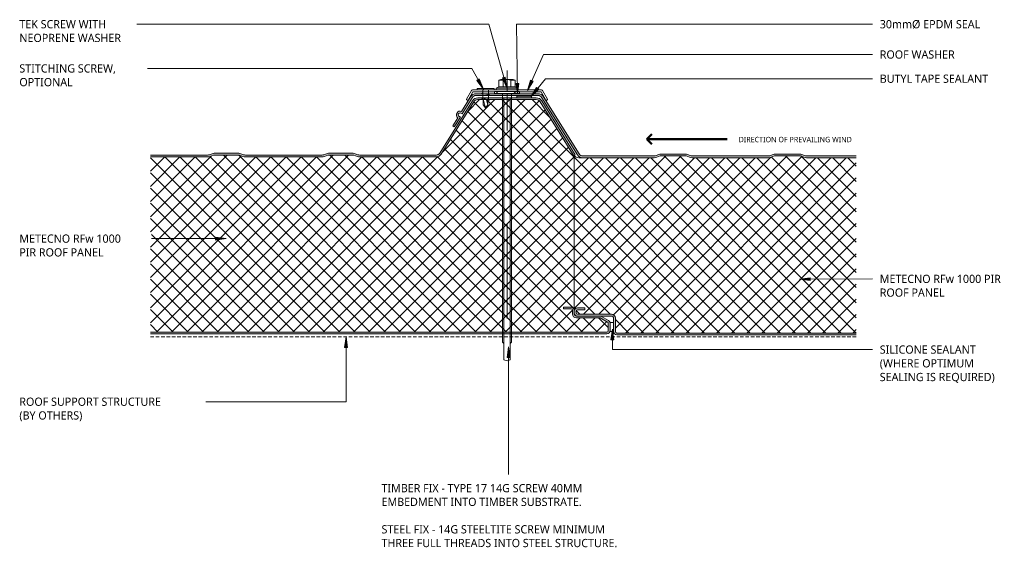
# Model space of a CAD drawing. Header units: millimetres. Extents: x 25 to 576, y -104 to 191.
import ezdxf

# ---------------------------------------------------------------- set-up
doc = ezdxf.new("R2010")
doc.units = ezdxf.units.MM
doc.linetypes.add('Center', pattern=[178.333333, 20.833333, -52.5, 52.5, -52.5])
doc.linetypes.add('Dash Short', pattern=[3, 2, -1])
for name, color, linetype, lineweight in [('A-DETL', 90, 'Continuous', 13), ('A-DETL-GENF', 92, 'Continuous', 13), ('A-DETL-THIN', 151, 'Continuous', 13), ('G-ANNO-TEXT', 231, 'Continuous', 9)]:
    doc.layers.add(name, color=color, linetype=linetype, lineweight=lineweight)
doc.styles.add('Yu Gothic', font='Yu Gothic.ttf', dxfattribs={"height": 4.6})
doc.styles.add('Yu Gothic_1', font='Yu Gothic.ttf', dxfattribs={"height": 3})
pattern_1 = [(45, (0, 0), (-4.24264, 4.24264), []), (135, (0, 0), (-4.24264, -4.24264), [])]
pattern_2 = [(45, (0, 0), (-14.1421, 14.1421), []), (135, (0, 0), (-14.1421, -14.1421), [])]

# ---------------------------------------------------------------- blocks, each defined once
blk = doc.blocks.new('Metalcraft Tek Screw with sealed washer 2 - Standard-4491087-12 SIDE LAP DETAIL')
at = {"layer": 'A-DETL-GENF', "linetype": 'Center'}
for p, q in [((0, 11.85), (0, 0.06)), ((0, -0.94), (0, -160.35))]:
    blk.add_line(p, q, dxfattribs=at)
at = {"layer": 'A-DETL-GENF'}
for p, q in [((-4.52, 6.42), (-3.43, 6.88)), ((-2.14, 6.52), (-4.52, 6.42)), ((-4.52, 2.73), (-4.52, 6.42)), ((3.43, 6.91), (-3.43, 6.88)), ((0, 6.89), (-2.14, 6.52)), ((-2.14, 2.73), (-2.14, 6.52)), ((2.14, 6.52), (0, 6.89)), ((2.14, 2.73), (2.14, 6.52)), ((2.14, 6.52), (4.52, 6.42)), ((3.43, 6.91), (4.52, 6.42)), ((4.52, 2.73), (4.52, 6.42)), ((-19.82, 0.7), (-22.65, -4.19)), ((-19.31, 1), (-17.22, 1)), ((-17.22, 1), (17.22, 1)), ((-17, 0), (-6.96, 0)), ((-4.52, 2.73), (-6.14, 1.91)), ((-6.14, 1.91), (-6.14, 1)), ((-6.14, 1.91), (6.14, 1.91)), ((-6.14, 1), (6.14, 1)), ((-4.52, 2.73), (4.52, 2.73)), ((4.52, 2.73), (6.14, 1.91)), ((6.14, 1.91), (6.14, 1)), ((17, 0), (19.08, 0)), ((19.31, 1), (17.22, 1)), ((19.08, 0), (21.77, -4.66)), ((19.82, 0.7), (22.65, -4.19)), ((-22.54, -4.59), (-22.21, -4.78)), ((-19.08, 0), (-21.77, -4.66)), ((-17, 0), (-19.08, 0)), ((-2.53, -0.94), (-2.53, -139.96)), ((-1.8, -149.9), (-1.8, -3.74)), ((1.8, -149.9), (1.8, -3.74)), ((2.53, -0.94), (2.53, -139.96)), ((7, 0), (17, 0)), ((22.54, -4.59), (22.21, -4.78)), ((-1.8, -140.8), (-2.53, -139.96)), ((1.8, -140.8), (2.53, -139.96)), ((-1.8, -149.9), (0, -150.55)), ((1.8, -149.9), (0, -150.55))]:
    blk.add_line(p, q, dxfattribs=at)
for centre, radius, start, end in [((-19.31, 0.41), 0.594, 90, 150), ((19.31, 0.41), 0.594, 30, 90), ((-22.4, -4.34), 0.291, 150, 240), ((-22.05, -4.5), 0.325, 240, 330), ((22.05, -4.5), 0.325, 210, 300), ((22.4, -4.34), 0.291, 300, 30)]:
    blk.add_arc(centre, radius, start, end, dxfattribs=at)
blk = doc.blocks.new('Wafer Tek_Self Tapping - Wafer TeK-3750736-12 SIDE LAP DETAIL')
at = {"layer": 'A-DETL-GENF'}
for p, q in [((-2.17, 5.67), (-1.6, 6)), ((2.17, 4.91), (-2.17, 5.67)), ((-1.28, 8.41), (0, 9.94)), ((-1.28, 8.41), (-0.56, 5.53)), ((-1.28, 8.41), (-1.28, 5.19)), ((1.28, 8.41), (0, 9.94)), ((0, 9.94), (1.28, 5.19)), ((1.28, 8.41), (1.28, 5.19)), ((-4.79, 0), (4.79, 0)), ((-4.79, -0.74), (-4.79, 0)), ((-2.17, 2.67), (-1.6, 3)), ((2.17, 1.91), (-2.17, 2.67)), ((-1.28, 5.19), (-1.6, 4.87)), ((-1.6, 0), (-1.6, 4.87)), ((1.28, 5.19), (1.6, 4.87)), ((1.6, 4.58), (2.17, 4.91)), ((1.6, 4.87), (1.6, 0)), ((1.6, 1.58), (2.17, 1.91)), ((4.79, 0), (4.79, -0.74)), ((4.79, -0.74), (-4.79, -0.74))]:
    blk.add_line(p, q, dxfattribs=at)
blk.add_arc((0.49, 6.07), 1.18, 207.0638, 311.7606, dxfattribs=at)

msp = doc.modelspace()

# ---------------------------------------------------------------- hatches: boundary and pattern name
at = {"layer": 'A-DETL-GENF'}
h = msp.add_hatch(color=9, dxfattribs=at)
h.paths.add_polyline_path([(493.11, 15.05), (493.11, 16.05), (359.05, 16.05), (358.85, 16.08), (358.65, 16.16), (358.49, 16.28), (358.36, 16.45), (358.28, 16.64), (358.25, 16.85), (358.25, 24.35), (358.18, 24.92), (357.91, 25.51), (357.61, 25.9), (357.15, 26.25), (356.62, 26.47), (356.05, 26.55), (337.05, 26.55), (336.85, 26.58), (336.65, 26.66), (336.49, 26.78), (336.36, 26.95), (336.28, 27.14), (336.25, 27.35), (336.25, 28.25), (336.28, 28.46), (336.36, 28.65), (336.49, 28.81), (336.65, 28.94), (336.85, 29.02), (337.08, 29.05), (341.25, 29.05), (341.25, 30.05), (337.05, 30.05), (336.59, 29.99), (336.16, 29.8), (335.78, 29.52), (335.5, 29.14), (335.32, 28.71), (335.25, 28.25), (335.25, 27.35), (335.32, 26.88), (335.5, 26.45), (335.78, 26.08), (336.15, 25.79), (336.59, 25.61), (337.05, 25.55), (356.05, 25.55), (356.36, 25.51), (356.65, 25.39), (356.9, 25.2), (357.09, 24.95), (357.21, 24.66), (357.25, 24.35), (357.25, 16.85), (357.32, 16.38), (357.5, 15.95), (357.78, 15.58), (358.15, 15.29), (358.59, 15.11), (359.05, 15.05), (477.07, 15.05)])
h.paths.add_polyline_path([(380.05, 114.05), (380.81, 114.12), (381.54, 114.33), (383.32, 115.05), (397.94, 115.05), (399.72, 114.33), (400.45, 114.12), (401.21, 114.05), (444.05, 114.05), (444.81, 114.12), (445.54, 114.33), (447.32, 115.05), (461.94, 115.05), (463.72, 114.33), (464.45, 114.12), (465.21, 114.05), (493.11, 114.05), (493.11, 115.05), (465.21, 115.05), (464.64, 115.1), (464.09, 115.26), (462.67, 115.83), (462.12, 115.99), (461.55, 116.05), (447.71, 116.05), (447.14, 115.99), (446.59, 115.83), (445.17, 115.26), (444.62, 115.1), (444.05, 115.05), (401.21, 115.05), (400.64, 115.1), (400.09, 115.26), (398.67, 115.83), (398.12, 115.99), (397.55, 116.05), (383.71, 116.05), (383.14, 115.99), (382.59, 115.83), (381.17, 115.26), (380.62, 115.1), (380.05, 115.05), (340.02, 115.05), (339.42, 115.12), (338.86, 115.35), (338.37, 115.71), (337.98, 116.18), (317.99, 148.17), (317.41, 148.87), (316.68, 149.41), (315.84, 149.75), (314.94, 149.86), (280.32, 149.86), (279.42, 149.75), (278.58, 149.41), (277.85, 148.87), (277.27, 148.17), (272.12, 139.93), (271.74, 140.07), (271.33, 140.13), (270.92, 140.08), (270.53, 139.95), (270.18, 139.73), (269.89, 139.43), (269.45, 138.71), (269.31, 138.3), (269.28, 137.87), (269.35, 137.44), (269.52, 137.04), (269.78, 136.69), (270.12, 136.42), (267.26, 131.85), (268.11, 131.32), (271.5, 136.74), (270.51, 137.38), (270.39, 137.53), (270.31, 137.7), (270.28, 137.88), (270.28, 138.06), (270.33, 138.24), (270.42, 138.4), (270.54, 138.54), (270.61, 138.71), (270.72, 138.86), (270.86, 138.99), (271.02, 139.07), (271.2, 139.12), (271.39, 139.12), (271.57, 139.08), (271.74, 139), (272.44, 138.56), (278.12, 147.64), (278.53, 148.15), (279.06, 148.54), (279.67, 148.78), (280.32, 148.86), (314.94, 148.86), (315.59, 148.78), (316.2, 148.54), (316.72, 148.15), (317.14, 147.64), (337.14, 115.65), (337.68, 114.98), (338.37, 114.47), (339.17, 114.16), (340.02, 114.05), (358.18, 114.05)])
h = msp.add_hatch(dxfattribs=at)
h.set_pattern_fill('FP_2', color=9, style=0, pattern_type=2)
h.set_pattern_definition(pattern_2)
h.paths.add_polyline_path([(304.63, 150.05), (304.63, 151.05), (290.67, 151.05), (290.67, 150.05), (298.34, 150.05)])
h = msp.add_hatch(color=9, dxfattribs=at)
h.paths.add_polyline_path([(347.98, 15.55), (353.46, 15.55), (353.92, 15.61), (354.36, 15.79), (354.73, 16.07), (355.02, 16.45), (355.2, 16.88), (355.26, 17.35), (355.25, 21.55), (355.2, 21.97), (355.02, 22.41), (354.73, 22.78), (354.26, 23.12), (350.48, 25.3), (350.04, 25.48), (349.58, 25.54), (336.46, 25.54), (336.09, 25.61), (335.86, 25.71), (335.61, 25.9), (335.42, 26.14), (335.3, 26.45), (335.26, 26.88), (335.25, 28.79), (335.2, 29.21), (335.02, 29.64), (334.73, 30.02), (334.36, 30.3), (333.92, 30.48), (333.46, 30.54), (329.26, 30.54), (329.26, 29.54), (333.46, 29.54), (333.66, 29.52), (333.86, 29.44), (334.02, 29.31), (334.15, 29.14), (334.23, 28.95), (334.26, 28.74), (334.26, 26.74), (334.37, 26.09), (334.55, 25.64), (334.9, 25.19), (335.36, 24.84), (335.89, 24.62), (336.46, 24.54), (349.79, 24.54), (353.86, 22.2), (354.02, 22.07), (354.15, 21.91), (354.23, 21.71), (354.26, 21.51), (354.26, 17.35), (354.23, 17.14), (354.15, 16.95), (354.02, 16.78), (353.86, 16.65), (353.66, 16.57), (353.46, 16.55), (98.04, 16.55), (98.04, 15.55), (338.05, 15.55)])
h.paths.add_polyline_path([(257.97, 114.55), (258.82, 114.65), (259.61, 114.97), (260.31, 115.48), (260.85, 116.14), (279.09, 145.32), (279.5, 145.83), (280.03, 146.22), (280.64, 146.46), (281.29, 146.55), (313.97, 146.55), (314.62, 146.46), (315.23, 146.22), (315.76, 145.83), (316.17, 145.32), (335, 115.2), (335.85, 115.73), (317.02, 145.85), (316.44, 146.56), (315.71, 147.09), (314.87, 147.43), (313.97, 147.55), (281.29, 147.55), (280.39, 147.43), (279.5, 147.06), (278.8, 146.55), (278.24, 145.85), (260, 116.67), (259.61, 116.2), (259.13, 115.85), (258.57, 115.62), (257.97, 115.55), (215.21, 115.55), (214.64, 115.6), (214.09, 115.76), (212.67, 116.33), (212.12, 116.49), (211.55, 116.55), (197.71, 116.55), (197.14, 116.49), (196.59, 116.33), (195.17, 115.76), (194.62, 115.6), (194.05, 115.55), (151.21, 115.55), (150.64, 115.6), (150.09, 115.76), (148.67, 116.33), (148.12, 116.49), (147.55, 116.55), (133.71, 116.55), (133.14, 116.49), (132.59, 116.33), (131.17, 115.76), (130.62, 115.6), (130.05, 115.55), (98.04, 115.55), (98.04, 114.55), (130.05, 114.55), (130.81, 114.62), (131.54, 114.83), (133.32, 115.55), (147.94, 115.55), (149.72, 114.83), (150.45, 114.62), (151.21, 114.55), (194.05, 114.55), (194.81, 114.62), (195.54, 114.83), (197.32, 115.55), (211.94, 115.55), (213.72, 114.83), (214.45, 114.62), (215.21, 114.55), (238.76, 114.55)])
h = msp.add_hatch(dxfattribs=at)
h.set_pattern_fill('FP_1', color=253, style=0, pattern_type=2)
h.set_pattern_definition(pattern_1)
h.paths.add_polyline_path([(353.46, 16.55), (353.66, 16.57), (353.86, 16.65), (354.02, 16.78), (354.15, 16.95), (354.23, 17.14), (354.26, 17.35), (354.25, 21.55), (354.23, 21.71), (354.15, 21.91), (354.02, 22.07), (353.86, 22.2), (349.79, 24.54), (336.46, 24.54), (335.89, 24.62), (335.36, 24.84), (334.9, 25.19), (334.55, 25.64), (334.33, 26.18), (334.26, 26.74), (334.26, 28.74), (334.23, 28.95), (334.15, 29.14), (334.02, 29.31), (333.86, 29.44), (333.66, 29.52), (333.46, 29.54), (329.26, 29.54), (329.26, 30.54), (333.46, 30.54), (333.92, 30.48), (334.36, 30.3), (334.73, 30.02), (335.02, 29.64), (335.2, 29.21), (335.26, 28.79), (335.26, 114.79), (316.17, 145.32), (315.76, 145.83), (315.23, 146.22), (314.62, 146.46), (313.97, 146.55), (281.29, 146.55), (280.64, 146.46), (280.03, 146.22), (279.5, 145.83), (279.09, 145.32), (260.85, 116.14), (260.31, 115.48), (259.61, 114.97), (258.82, 114.65), (257.97, 114.55), (215.21, 114.55), (214.45, 114.62), (213.72, 114.83), (211.94, 115.55), (197.32, 115.55), (195.54, 114.83), (194.81, 114.62), (194.05, 114.55), (151.21, 114.55), (150.45, 114.62), (149.72, 114.83), (147.94, 115.55), (133.32, 115.55), (131.54, 114.83), (130.81, 114.62), (130.05, 114.55), (98.04, 114.55), (98.04, 16.55), (347.98, 16.55)])
msp.add_hatch(color=10, dxfattribs=at).paths.add_polyline_path([(311.42, 147.55), (311.42, 148.57), (303.17, 148.57), (303.17, 147.55)])
h = msp.add_hatch(dxfattribs=at)
h.set_pattern_fill('FP_1', color=253, style=0, pattern_type=2)
h.set_pattern_definition(pattern_1)
h.paths.add_polyline_path([(493.11, 16.05), (493.11, 114.05), (465.21, 114.05), (464.45, 114.12), (463.72, 114.33), (461.94, 115.05), (447.32, 115.05), (445.54, 114.33), (444.81, 114.12), (444.05, 114.05), (401.21, 114.05), (400.45, 114.12), (399.72, 114.33), (397.94, 115.05), (383.32, 115.05), (381.54, 114.33), (380.81, 114.12), (380.05, 114.05), (337.79, 114.05), (337.08, 114.12), (336.4, 114.35), (335.79, 114.7), (335.26, 115.18), (335.26, 28.35), (335.34, 28.79), (335.53, 29.21), (335.82, 29.56), (336.18, 29.82), (336.6, 29.99), (337.05, 30.05), (341.25, 30.05), (341.25, 29.05), (337.05, 29.05), (336.85, 29.02), (336.65, 28.94), (336.49, 28.81), (336.36, 28.65), (336.28, 28.46), (336.25, 28.25), (336.25, 27.35), (336.28, 27.14), (336.36, 26.95), (336.49, 26.78), (336.65, 26.66), (336.85, 26.58), (337.05, 26.55), (356.05, 26.55), (356.62, 26.47), (357.15, 26.25), (357.61, 25.9), (357.96, 25.45), (358.18, 24.92), (358.25, 24.35), (358.25, 16.85), (358.28, 16.64), (358.36, 16.45), (358.49, 16.28), (358.65, 16.16), (358.85, 16.08), (359.05, 16.05), (477.07, 16.05)])
h = msp.add_hatch(dxfattribs=at)
h.set_pattern_fill('FP_2', color=9, style=0, pattern_type=2)
h.set_pattern_definition(pattern_2)
h.paths.add_polyline_path([(357.25, 16.85), (357.25, 21.85), (355.26, 21.85), (355.26, 16.85)])
at = {"layer": 'G-ANNO-TEXT'}
for points in [[(284.42, 152.5), (282.13, 158.1), (280.76, 157.32)], [(297.43, 153.18), (296.58, 159.17), (295.06, 158.75)], [(303.56, 149.54), (304.25, 155.56), (302.67, 155.53)], [(309.14, 151.71), (312.29, 156.88), (310.85, 157.52)], [(310.94, 148.17), (315.35, 152.32), (314.13, 153.32)], [(140.42, 68.83), (134.42, 69.62), (134.42, 68.04)], [(461.33, 46.19), (467.33, 45.42), (467.33, 47)], [(356.57, 18.2), (355.78, 12.2), (357.36, 12.2)], [(207.54, 13.88), (206.75, 7.88), (208.33, 7.88)], [(298.53, 8.32), (297.74, 2.32), (299.32, 2.32)]]:
    msp.add_hatch(color=7, dxfattribs=at).paths.add_polyline_path(points)

# ---------------------------------------------------------------- linework, layer by layer
at = {"layer": 'A-DETL'}
for p, q in [((314.94, 149.86), (280.32, 149.86)), ((280.32, 148.86), (314.94, 148.86)), ((278.24, 145.85), (260, 116.67)), ((279.09, 145.32), (260.85, 116.14)), ((277.27, 148.17), (272.12, 139.93)), ((272.44, 138.56), (278.12, 147.64)), ((303.17, 147.55), (281.29, 147.55)), ((313.97, 146.55), (281.29, 146.55)), ((311.42, 148.57), (303.17, 148.57)), ((303.17, 148.57), (303.17, 147.55)), ((303.17, 147.55), (311.42, 147.55)), ((311.42, 147.55), (311.42, 148.57)), ((313.97, 147.55), (311.42, 147.55)), ((335.26, 114.79), (316.17, 145.32)), ((335.85, 115.73), (317.02, 145.85)), ((317.14, 147.64), (337.14, 115.65)), ((337.98, 116.18), (317.99, 148.17)), ((271.74, 139), (272.44, 138.56)), ((270.12, 136.42), (267.26, 131.85)), ((268.11, 131.32), (271.5, 136.74)), ((271.5, 136.74), (270.65, 137.27)), ((267.26, 131.85), (268.11, 131.32)), ((132.59, 116.33), (131.17, 115.76)), ((147.55, 116.55), (133.71, 116.55)), ((150.09, 115.76), (148.67, 116.33)), ((196.59, 116.33), (195.17, 115.76)), ((211.55, 116.55), (197.71, 116.55)), ((214.09, 115.76), (212.67, 116.33)), ((335, 115.2), (335.85, 115.73)), ((382.59, 115.83), (381.17, 115.26)), ((397.55, 116.05), (383.71, 116.05)), ((400.09, 115.26), (398.67, 115.83)), ((446.59, 115.83), (445.17, 115.26)), ((461.55, 116.05), (447.71, 116.05)), ((464.09, 115.26), (462.67, 115.83)), ((130.05, 115.55), (98.04, 115.55)), ((130.05, 114.55), (98.04, 114.55)), ((133.32, 115.55), (131.54, 114.83)), ((147.94, 115.55), (133.32, 115.55)), ((149.72, 114.83), (147.94, 115.55)), ((194.05, 115.55), (151.21, 115.55)), ((194.05, 114.55), (151.21, 114.55)), ((197.32, 115.55), (195.54, 114.83)), ((211.94, 115.55), (197.32, 115.55)), ((213.72, 114.83), (211.94, 115.55)), ((257.97, 115.55), (215.21, 115.55)), ((257.97, 114.55), (215.21, 114.55)), ((335.26, 115.18), (335.26, 28.35)), ((380.05, 114.05), (337.79, 114.05)), ((380.05, 115.05), (340.02, 115.05)), ((383.32, 115.05), (381.54, 114.33)), ((397.94, 115.05), (383.32, 115.05)), ((399.72, 114.33), (397.94, 115.05)), ((444.05, 115.05), (401.21, 115.05)), ((444.05, 114.05), (401.21, 114.05)), ((447.32, 115.05), (445.54, 114.33)), ((461.94, 115.05), (447.32, 115.05)), ((463.72, 114.33), (461.94, 115.05)), ((493.11, 115.05), (465.21, 115.05)), ((493.11, 114.05), (465.21, 114.05)), ((329.26, 29.54), (329.26, 30.54)), ((329.26, 30.54), (333.46, 30.54)), ((333.46, 29.54), (329.26, 29.54)), ((334.26, 26.74), (334.26, 28.74)), ((335.25, 28.25), (335.25, 27.35)), ((335.26, 28.25), (335.26, 28.35)), ((336.25, 28.25), (336.25, 27.35)), ((337.05, 30.05), (341.25, 30.05)), ((341.25, 29.05), (337.05, 29.05)), ((341.25, 30.05), (341.25, 29.05)), ((335.26, 26.74), (335.26, 27.35)), ((337.05, 25.54), (336.46, 25.54)), ((349.79, 24.54), (336.46, 24.54)), ((337.05, 26.55), (356.05, 26.55)), ((337.05, 25.55), (356.05, 25.55)), ((353.86, 22.2), (349.79, 24.54)), ((354.36, 23.06), (350.48, 25.3)), ((357.25, 24.35), (357.25, 21.85)), ((358.25, 24.35), (358.25, 16.85)), ((98.04, 16.55), (353.46, 16.55)), ((354.26, 17.35), (354.26, 21.51)), ((98.04, 15.55), (353.46, 15.55)), ((359.05, 16.05), (493.11, 16.05)), ((359.05, 15.05), (493.11, 15.05))]:
    msp.add_line(p, q, dxfattribs=at)
at = {"layer": 'A-DETL', "lineweight": 50}
for p, q in [((375.89, 124.51), (378.68, 127.3)), ((420.89, 124.51), (375.89, 124.51)), ((375.89, 124.51), (378.68, 121.72))]:
    msp.add_line(p, q, dxfattribs=at)
at = {"layer": 'A-DETL', "linetype": 'Dash Short'}
msp.add_line((98.04, 13.84), (493.11, 13.84), dxfattribs=at)
at = {"layer": 'A-DETL'}
for centre, radius, start, end in [((280.32, 146.26), 3.6, 90, 147.9946), ((280.32, 146.26), 2.6, 90, 147.9946), ((314.94, 146.26), 3.6, 32.0054, 90), ((314.94, 146.26), 2.6, 32.0054, 90), ((281.29, 143.95), 3.6, 90, 147.9946), ((281.29, 143.95), 2.6, 90, 147.9946), ((313.97, 143.95), 3.6, 32.0054, 90), ((313.97, 143.95), 2.6, 32.0054, 90), ((271.07, 137.94), 1.8, 140.8092, 238.0004), ((271.31, 138.33), 1.8, 63.2694, 155.1708), ((271.07, 137.94), 0.8, 131.6552, 238.0004), ((271.31, 138.33), 0.8, 57.9946, 164.3248), ((130.05, 118.55), 3, 270, 291.8014), ((133.71, 113.55), 3, 90, 111.8014), ((147.55, 113.55), 3, 68.1986, 90), ((151.21, 118.55), 3, 248.1986, 270), ((194.05, 118.55), 3, 270, 291.8014), ((197.71, 113.55), 3, 90, 111.8014), ((211.55, 113.55), 3, 68.1986, 90), ((215.21, 118.55), 3, 248.1986, 270), ((257.97, 117.95), 2.4, 270, 327.9946), ((257.97, 117.95), 3.4, 270, 327.9946), ((340.02, 117.45), 2.4, 212.0054, 270), ((383.71, 113.05), 3, 90, 111.8014), ((397.55, 113.05), 3, 68.1986, 90), ((447.71, 113.05), 3, 90, 111.8014), ((461.55, 113.05), 3, 68.1986, 90), ((130.05, 118.55), 4, 270, 291.8014), ((151.21, 118.55), 4, 248.1986, 270), ((194.05, 118.55), 4, 270, 291.8014), ((215.21, 118.55), 4, 248.1986, 270), ((337.79, 117.45), 3.4, 221.7854, 270), ((340.02, 117.45), 3.4, 212.0054, 270), ((380.05, 118.05), 3, 270, 291.8014), ((380.05, 118.05), 4, 270, 291.8014), ((401.21, 118.05), 4, 248.1986, 270), ((401.21, 118.05), 3, 248.1986, 270), ((444.05, 118.05), 3, 270, 291.8014), ((444.05, 118.05), 4, 270, 291.8014), ((465.21, 118.05), 4, 248.1986, 270), ((465.21, 118.05), 3, 248.1986, 270), ((333.46, 28.74), 1.8, 0, 90), ((333.46, 28.74), 0.8, 360, 90), ((337.05, 28.25), 1.8, 176.8012, 180), ((337.05, 28.25), 1.8, 90, 176.836), ((337.05, 28.25), 0.8, 90, 180), ((336.46, 26.74), 2.2, 180, 270), ((337.05, 27.35), 1.8, 180, 270), ((336.46, 26.74), 1.2, 180, 270), ((337.05, 27.35), 0.8, 180, 270), ((349.58, 23.74), 1.8, 60, 90), ((353.46, 21.51), 0.8, 0, 60), ((353.46, 21.51), 1.8, 11.0542, 60), ((356.05, 24.35), 2.2, 360, 90), ((356.05, 24.35), 1.2, 360, 90), ((353.46, 17.35), 1.8, 270, 0), ((353.46, 17.35), 0.8, 270, 0), ((359.05, 16.85), 1.8, 180, 270), ((359.05, 16.85), 0.8, 180, 270)]:
    msp.add_arc(centre, radius, start, end, dxfattribs=at)
at = {"layer": 'A-DETL-THIN'}
for p, q in [((304.63, 151.05), (290.67, 151.05)), ((290.67, 151.05), (290.67, 150.05)), ((290.67, 150.05), (304.63, 150.05)), ((304.63, 150.05), (304.63, 151.05)), ((355.26, 21.85), (355.26, 16.85)), ((357.25, 21.85), (355.26, 21.85)), ((355.26, 16.85), (357.25, 16.85)), ((357.25, 16.85), (357.25, 21.85))]:
    msp.add_line(p, q, dxfattribs=at)
at = {"layer": 'G-ANNO-TEXT', "color": 7}
for p, q in [((107.46, 188.74), (81.95, 188.74)), ((287.53, 188.74), (107.46, 188.74)), ((297.43, 153.18), (287.53, 188.74)), ((302.9, 188.75), (502.17, 188.74)), ((303.56, 149.54), (302.9, 188.75)), ((309.14, 151.71), (318.04, 171.8)), ((318.04, 171.8), (502.17, 171.8)), ((91.27, 164.02), (86.85, 164.02)), ((277.85, 164.02), (91.27, 164.02)), ((284.42, 152.5), (277.85, 164.02)), ((282.13, 158.1), (280.76, 157.32)), ((280.76, 157.32), (284.42, 152.5)), ((284.42, 152.5), (282.13, 158.1)), ((296.58, 159.17), (295.06, 158.75)), ((295.06, 158.75), (297.43, 153.18)), ((297.43, 153.18), (296.58, 159.17)), ((304.25, 155.56), (302.67, 155.53)), ((302.67, 155.53), (303.56, 149.54)), ((303.56, 149.54), (304.25, 155.56)), ((310.85, 157.52), (309.14, 151.71)), ((309.14, 151.71), (312.29, 156.88)), ((312.29, 156.88), (310.85, 157.52)), ((310.94, 148.17), (319.2, 158.26)), ((319.2, 158.26), (502.17, 158.26)), ((314.13, 153.32), (310.94, 148.17)), ((310.94, 148.17), (315.35, 152.32)), ((315.35, 152.32), (314.13, 153.32)), ((95.31, 68.83), (88.83, 68.83)), ((140.42, 68.83), (95.31, 68.83)), ((140.42, 68.83), (134.42, 69.62)), ((134.42, 69.62), (134.42, 68.04)), ((134.42, 68.04), (140.42, 68.83)), ((467.33, 47), (461.33, 46.19)), ((461.33, 46.19), (502.17, 46.33)), ((461.33, 46.19), (467.33, 45.42)), ((467.33, 45.42), (467.33, 47)), ((356.57, 18.2), (355.78, 12.2)), ((357.36, 12.2), (356.57, 18.2)), ((356.57, 18.2), (356.57, 6.79)), ((207.54, 13.88), (206.75, 7.88)), ((208.33, 7.88), (207.54, 13.88)), ((207.54, 13.88), (207.54, -22.36)), ((355.78, 12.2), (357.36, 12.2)), ((206.75, 7.88), (208.33, 7.88)), ((298.53, 8.32), (297.74, 2.32)), ((299.32, 2.32), (298.53, 8.32)), ((298.53, 8.32), (298.53, -63.12)), ((356.57, 6.79), (502.17, 6.79)), ((297.74, 2.32), (299.32, 2.32)), ((121.55, -22.36), (113.83, -22.36)), ((207.54, -22.36), (121.55, -22.36))]:
    msp.add_line(p, q, dxfattribs=at)

# ---------------------------------------------------------------- block references
at = {"layer": 'A-DETL-GENF'}
msp.add_blockref('Metalcraft Tek Screw with sealed washer 2 - Standard-4491087-12 SIDE LAP DETAIL', (297.63, 150.98), dxfattribs=at)
at = {"layer": 'A-DETL-GENF', "rotation": 180}
msp.add_blockref('Wafer Tek_Self Tapping - Wafer TeK-3750736-12 SIDE LAP DETAIL', (285.63, 151.98), dxfattribs=at)

# ---------------------------------------------------------------- texts
at = {"layer": 'G-ANNO-TEXT', "color": 7, "char_height": 4.6, "attachment_point": 1, "style": 'Yu Gothic', "bg_fill": 3, "box_fill_scale": 1.25, "bg_fill_color": 9, "bg_fill_true_color": 13158600, "bg_fill_transparency": 0}
for s, insert, width in [('TEK SCREW WITH ', (24.71, 191.04), 64.4557), ('30mmØ EPDM SEAL', (506.23, 191.04), 69.2658), ('NEOPRENE WASHER', (24.71, 183.37), 71.9915), ('ROOF WASHER', (506.23, 174.1), 52.4304), ('STITCHING SCREW, ', (24.71, 166.32), 70.3882), ('BUTYL TAPE SEALANT', (506.23, 160.56), 78.886), ('METECNO RFw 1000 ', (24.71, 71.13), 72.7932), ('PIR ROOF PANEL', (24.71, 63.45), 59.3249), ('METECNO RFw 1000 PIR ', (506.23, 48.63), 86.5822), ('ROOF PANEL', (506.23, 40.95), 45.5358), ('SILICONE SEALANT', (506.23, 9.09), 67.8228), ('ROOF SUPPORT STRUCTURE ', (24.71, -20.06), 103.097), ('TIMBER FIX - TYPE 17 14G SCREW 40MM ', (227.39, -68.4), 144.7848), ('EMBEDMENT INTO TIMBER SUBSTRATE.', (227.39, -76.07), 142.059), ('STEEL FIX - 14G STEELTITE SCREW MINIMUM ', (227.39, -91.42), 162.4219), ('THREE FULL THREADS INTO STEEL STRUCTURE.', (227.39, -99.09), 170.9198)]:
    msp.add_mtext(s, dxfattribs=dict(at, insert=insert, width=width))

# ---------------------------------------------------------------- next in the draw order: texts
at = {"layer": 'G-ANNO-TEXT', "color": 7, "attachment_point": 1, "bg_fill": 3, "box_fill_scale": 1.25, "bg_fill_color": 9, "bg_fill_true_color": 13158600, "bg_fill_transparency": 0}
for s, insert, char_height, width, style in [('OPTIONAL', (24.71, 158.65), 4.6, 36.3966, 'Yu Gothic'), ('DIRECTION OF PREVAILING WIND', (427.24, 125.74), 3, 75.038, 'Yu Gothic_1'), ('(WHERE OPTIMUM', (506.23, 1.41), 4.6, 65.8987, 'Yu Gothic'), ('(BY OTHERS)', (24.71, -27.73), 4.6, 46.1772, 'Yu Gothic')]:
    msp.add_mtext(s, dxfattribs=dict(at, insert=insert, char_height=char_height, width=width, style=style))

# ---------------------------------------------------------------- next in the draw order: texts
at = {"layer": 'G-ANNO-TEXT', "color": 7, "insert": (506.23, -6.26), "char_height": 4.6, "width": 80.9704, "attachment_point": 1, "style": 'Yu Gothic', "bg_fill": 3, "box_fill_scale": 1.25, "bg_fill_color": 9, "bg_fill_true_color": 13158600, "bg_fill_transparency": 0}
msp.add_mtext('SEALING IS REQUIRED)', dxfattribs=at)

doc.saveas('drawing.dxf')
